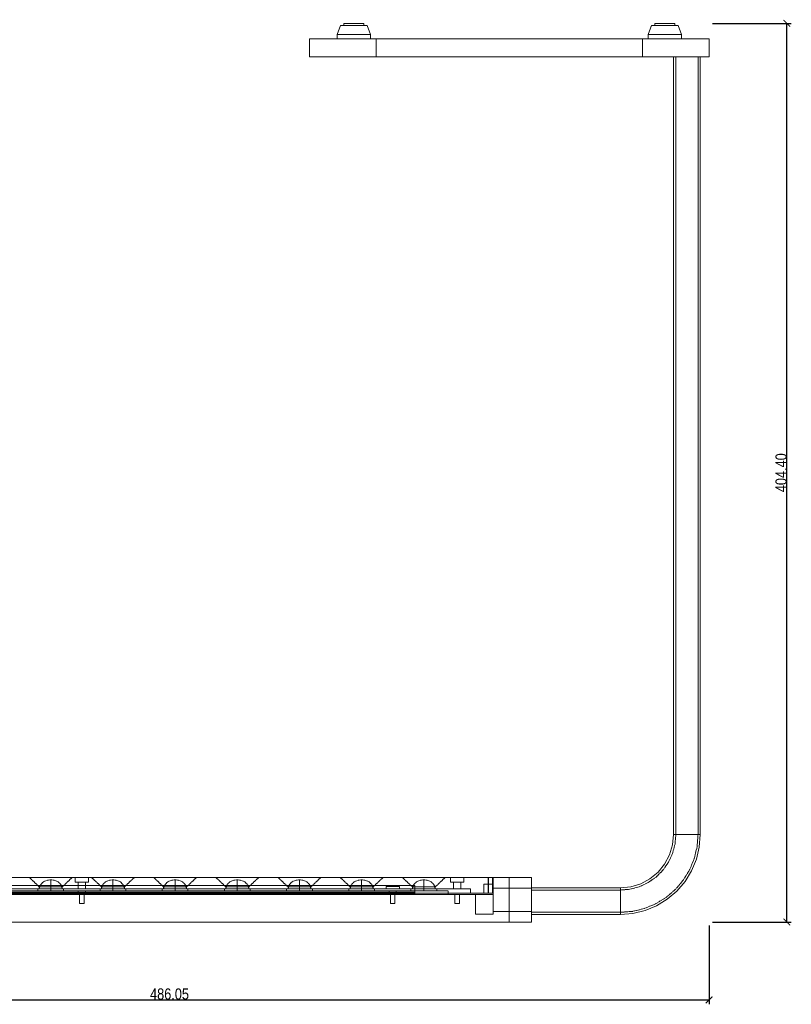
# Model space of a CAD drawing. Header units: millimetres. Extents: x -182 to 523, y -287 to 423.
# Tile 6 of 6: x 176 to 523, y -37 to 406. Entities that reach past the tile are written whole.
import ezdxf

# ---------------------------------------------------------------- set-up
doc = ezdxf.new("R2010")
doc.units = ezdxf.units.MM
doc.linetypes.add('DASHED2', pattern=[0.762, 0.635, -0.127])
for name, color, linetype, lineweight in [('DIMENSIONS', 2, 'CONTINUOUS', 13), ('HIDDEN', 8, 'DASHED2', 9), ('TANGENT', 8, 'CONTINUOUS', 13), ('VISIBLE', 7, 'CONTINUOUS', 18)]:
    doc.layers.add(name, color=color, linetype=linetype, lineweight=lineweight)
doc.styles.add('OpenSansCondensed-Light', font='OpenSansCondensed-Light.ttf')
doc.dimstyles.new('EZDXF', dxfattribs={"dimtxt": 0.25, "dimasz": 0.175, "dimexe": 0.375, "dimexo": 0.125, "dimgap": 0.1, "dimtad": 1, "dimlfac": 100, "dimzin": 12, "dimdsep": 46, "dimtxsty": 'OpenSansCondensed-Light', "dimblk": 'ARCHTICK', "dimcen": 2.5, "dimazin": 3, "dimtfac": 0.5, "dimtmove": 2, "dimatfit": 3})

# ---------------------------------------------------------------- blocks, each defined once
blk = doc.blocks.new('_ARCHTICK')
at = {"color": 0, "linetype": 'BYBLOCK', "const_width": 0.15}
blk.add_lwpolyline([(-0.5, -0.5), (0.5, 0.5)], dxfattribs=at)

msp = doc.modelspace()

# ---------------------------------------------------------------- linework, layer by layer
at = {"layer": 'HIDDEN'}
for points in [[(332.05258, 403.4), (331.90215, 403.4), (331.45839, 403.4), (330.74357, 403.4), (329.79352, 403.4), (328.65588, 403.4), (327.3877, 403.4), (326.05258, 403.4), (324.71745, 403.4), (323.44928, 403.4), (322.31164, 403.4), (321.36159, 403.4), (320.64677, 403.4), (320.20301, 403.4), (320.05258, 403.4)], [(330.55258, 404.4), (330.43975, 404.4), (330.10694, 404.4), (329.57082, 404.4), (328.85828, 404.4), (328.00506, 404.4), (327.05392, 404.4), (326.05258, 404.4), (325.05123, 404.4), (324.1001, 404.4), (323.24687, 404.4), (322.53434, 404.4), (321.99822, 404.4), (321.6654, 404.4), (321.55258, 404.4)], [(321.55258, 404.4), (321.55258, 403.4)], [(330.55258, 403.4), (330.43975, 403.4), (330.10694, 403.4), (329.57082, 403.4), (328.85828, 403.4), (328.00506, 403.4), (327.05392, 403.4), (326.05258, 403.4), (325.05123, 403.4), (324.1001, 403.4), (323.24687, 403.4), (322.53434, 403.4), (321.99822, 403.4), (321.6654, 403.4), (321.55258, 403.4)], [(330.55258, 404.4), (330.55258, 403.4)], [(460.05258, 403.4), (458.55258, 399.4)], [(472.05258, 403.4), (471.90215, 403.4), (471.45839, 403.4), (470.74357, 403.4), (469.79352, 403.4), (468.65588, 403.4), (467.3877, 403.4), (466.05258, 403.4), (464.71745, 403.4), (463.44928, 403.4), (462.31164, 403.4), (461.36159, 403.4), (460.64677, 403.4), (460.20301, 403.4), (460.05258, 403.4)], [(470.55258, 404.4), (470.43975, 404.4), (470.10694, 404.4), (469.57082, 404.4), (468.85828, 404.4), (468.00506, 404.4), (467.05392, 404.4), (466.05258, 404.4), (465.05123, 404.4), (464.1001, 404.4), (463.24687, 404.4), (462.53434, 404.4), (461.99822, 404.4), (461.6654, 404.4), (461.55258, 404.4)], [(461.55258, 404.4), (461.55258, 403.4)], [(470.55258, 403.4), (470.43975, 403.4), (470.10694, 403.4), (469.57082, 403.4), (468.85828, 403.4), (468.00506, 403.4), (467.05392, 403.4), (466.05258, 403.4), (465.05123, 403.4), (464.1001, 403.4), (463.24687, 403.4), (462.53434, 403.4), (461.99822, 403.4), (461.6654, 403.4), (461.55258, 403.4)], [(470.55258, 404.4), (470.55258, 403.4)], [(333.55258, 399.4), (333.36454, 399.4), (332.80985, 399.4), (331.91632, 399.4), (330.72875, 399.4), (329.30671, 399.4), (327.72149, 399.4), (326.05258, 399.4), (324.38367, 399.4), (322.79845, 399.4), (321.37641, 399.4), (320.18884, 399.4), (319.29531, 399.4), (318.74062, 399.4), (318.55258, 399.4)], [(318.55258, 399.4), (318.55258, 397.4)], [(333.55258, 399.4), (333.55258, 397.4)], [(473.55258, 399.4), (473.36454, 399.4), (472.80985, 399.4), (471.91632, 399.4), (470.72875, 399.4), (469.30671, 399.4), (467.72149, 399.4), (466.05258, 399.4), (464.38367, 399.4), (462.79845, 399.4), (461.37641, 399.4), (460.18884, 399.4), (459.29531, 399.4), (458.74062, 399.4), (458.55258, 399.4)], [(473.55258, 399.4), (473.55258, 397.4)], [(336.05258, 397.4), (332.69364, 397.4), (329.37695, 397.4), (326.14421, 397.4), (323.03607, 397.4), (320.09162, 397.4), (317.34788, 397.4), (314.83938, 397.4), (312.59763, 397.4), (310.65085, 397.4), (309.02351, 397.4), (307.73608, 397.4), (306.80474, 397.4), (306.24121, 397.4), (306.05258, 397.4)], [(306.05258, 389.4), (306.05258, 397.4)], [(318.55258, 397.4), (318.74062, 397.4), (319.29531, 397.4), (320.18884, 397.4), (321.37641, 397.4), (322.79845, 397.4), (324.38367, 397.4), (326.05258, 397.4), (327.72149, 397.4), (329.30671, 397.4), (330.72875, 397.4), (331.91632, 397.4), (332.80985, 397.4), (333.36454, 397.4), (333.55258, 397.4)], [(456.05258, 397.4), (336.05258, 397.4)], [(336.05258, 397.4), (336.05258, 389.4)], [(486.05258, 397.4), (485.86395, 397.4), (485.30042, 397.4), (484.36908, 397.4), (483.08164, 397.4), (481.4543, 397.4), (479.50752, 397.4), (477.26578, 397.4), (474.75727, 397.4), (472.01354, 397.4), (469.06909, 397.4), (465.96095, 397.4), (462.72821, 397.4), (459.41151, 397.4), (456.05258, 397.4)], [(456.05258, 389.4), (456.05258, 397.4)], [(458.55258, 397.4), (458.74062, 397.4), (459.29531, 397.4), (460.18884, 397.4), (461.37641, 397.4), (462.79845, 397.4), (464.38367, 397.4), (466.05258, 397.4), (467.72149, 397.4), (469.30671, 397.4), (470.72875, 397.4), (471.91632, 397.4), (472.80985, 397.4), (473.36454, 397.4), (473.55258, 397.4)], [(486.05258, 397.4), (486.05258, 389.4)], [(306.05258, 389.4), (306.24121, 389.4), (306.80474, 389.4), (307.73608, 389.4), (309.02351, 389.4), (310.65085, 389.4), (312.59763, 389.4), (314.83938, 389.4), (317.34788, 389.4), (320.09162, 389.4), (323.03607, 389.4), (326.14421, 389.4), (329.37695, 389.4), (332.69364, 389.4), (336.05258, 389.4)], [(456.05258, 389.4), (336.05258, 389.4)], [(456.05258, 389.4), (459.41151, 389.4), (462.72821, 389.4), (465.96095, 389.4), (469.06909, 389.4), (472.01354, 389.4), (474.75727, 389.4), (477.26578, 389.4), (479.50752, 389.4), (481.4543, 389.4), (483.08164, 389.4), (484.36908, 389.4), (485.30042, 389.4), (485.86395, 389.4), (486.05258, 389.4)], [(482.05258, 389.4), (481.90215, 389.4), (481.45839, 389.4), (480.74357, 389.4), (479.79352, 389.4), (478.65588, 389.4), (477.3877, 389.4), (476.05258, 389.4), (474.71745, 389.4), (473.44928, 389.4), (472.31164, 389.4), (471.36159, 389.4), (470.64677, 389.4), (470.20301, 389.4), (470.05258, 389.4)], [(481.05258, 389.4), (480.92722, 389.4), (480.55742, 389.4), (479.96174, 389.4), (479.17003, 389.4), (478.222, 389.4), (477.16518, 389.4), (476.05258, 389.4), (474.93997, 389.4), (473.88316, 389.4), (472.93513, 389.4), (472.14342, 389.4), (471.54773, 389.4), (471.17794, 389.4), (471.05258, 389.4)], [(471.05258, 389.4), (471.05258, 39.4)], [(481.05258, 389.4), (481.05258, 39.4)], [(471.05258, 39.4), (470.67277, 35.0588), (469.54489, 30.8495), (467.70321, 26.9), (465.20369, 23.33031), (462.12227, 20.24889), (458.55258, 17.74936), (454.60308, 15.90768), (450.39378, 14.77981), (446.05258, 14.4)], [(481.05258, 39.4), (480.62167, 33.92479), (479.33956, 28.58441), (477.23781, 23.51033), (474.36817, 18.82752), (470.80132, 14.65126), (466.62506, 11.08441), (461.94225, 8.21477), (456.86817, 6.11302), (451.52779, 4.83091), (446.05258, 4.4)], [(470.05258, 39.4), (470.20301, 39.4), (470.64677, 39.4), (471.36159, 39.4), (472.31164, 39.4), (473.44928, 39.4), (474.71745, 39.4), (476.05258, 39.4), (477.3877, 39.4), (478.65588, 39.4), (479.79352, 39.4), (480.74357, 39.4), (481.45839, 39.4), (481.90215, 39.4), (482.05258, 39.4)], [(471.05258, 39.4), (471.17794, 39.4), (471.54773, 39.4), (472.14342, 39.4), (472.93513, 39.4), (473.88316, 39.4), (474.93997, 39.4), (476.05258, 39.4), (477.16518, 39.4), (478.222, 39.4), (479.17003, 39.4), (479.96174, 39.4), (480.55742, 39.4), (480.92722, 39.4), (481.05258, 39.4)], [(396.05258, 20), (11.05258, 20)], [(20.35258, 20), (386.75258, 20)], [(20.55258, 20), (386.55258, 20)], [(179.98778, 20), (180.22759, 20), (180.93499, 20), (182.07452, 20), (183.58902, 20), (185.40257, 20), (187.42421, 20), (189.55258, 20), (191.68095, 20), (193.70259, 20), (195.51613, 20), (197.03064, 20), (198.17017, 20), (198.87757, 20), (199.11738, 20)], [(184.39258, 15.82), (179.98778, 20)], [(184.40258, 15), (184.6927, 16.2851), (185.17683, 17.10954), (186.2143, 18.05901), (187.31244, 18.60842), (188.50296, 18.91304), (189.55258, 19)], [(194.70258, 15), (194.41245, 16.2851), (193.92833, 17.10954), (192.89086, 18.05901), (191.79272, 18.60842), (190.6022, 18.91304), (189.55258, 19)], [(189.55258, 15), (189.55258, 16.76122), (189.55258, 18.01933), (189.55258, 18.76149), (189.55258, 19)], [(194.71258, 15.82), (199.11738, 20)], [(206.55258, 20), (206.47736, 20), (206.25549, 20), (205.89807, 20), (205.42305, 20), (204.85423, 20), (204.22014, 20), (203.55258, 20), (202.88502, 20), (202.25093, 20), (201.68211, 20), (201.20708, 20), (200.84967, 20), (200.6278, 20), (200.55258, 20)], [(200.55258, 18), (200.55258, 20)], [(200.55258, 18), (200.6278, 18), (200.84967, 18), (201.20708, 18), (201.68211, 18), (202.25093, 18), (202.88502, 18), (203.55258, 18), (204.22014, 18), (204.85423, 18), (205.42305, 18), (205.89807, 18), (206.25549, 18), (206.47736, 18), (206.55258, 18)], [(201.95258, 15), (201.95258, 18)], [(205.15258, 18), (205.11246, 18), (204.99413, 18), (204.80351, 18), (204.55016, 18), (204.24679, 18), (203.90861, 18), (203.55258, 18), (203.19655, 18), (202.85836, 18), (202.555, 18), (202.30165, 18), (202.11103, 18), (201.99269, 18), (201.95258, 18)], [(205.15258, 15), (205.15258, 18)], [(206.55258, 18), (206.55258, 20)], [(207.98778, 20), (208.22759, 20), (208.93499, 20), (210.07452, 20), (211.58902, 20), (213.40257, 20), (215.42421, 20), (217.55258, 20), (219.68095, 20), (221.70259, 20), (223.51613, 20), (225.03064, 20), (226.17017, 20), (226.87757, 20), (227.11738, 20)], [(212.39258, 15.82), (207.98778, 20)], [(212.40258, 15), (212.6927, 16.2851), (213.17683, 17.10954), (214.2143, 18.05901), (215.31244, 18.60842), (216.50296, 18.91304), (217.55258, 19)], [(222.70258, 15), (222.41245, 16.2851), (221.92833, 17.10954), (220.89086, 18.05901), (219.79272, 18.60842), (218.6022, 18.91304), (217.55258, 19)], [(217.55258, 15), (217.55258, 16.76122), (217.55258, 18.01933), (217.55258, 18.76149), (217.55258, 19)], [(222.71258, 15.82), (227.11738, 20)], [(235.98778, 20), (236.22759, 20), (236.93499, 20), (238.07452, 20), (239.58902, 20), (241.40257, 20), (243.42421, 20), (245.55258, 20), (247.68095, 20), (249.70259, 20), (251.51613, 20), (253.03064, 20), (254.17017, 20), (254.87757, 20), (255.11738, 20)], [(240.39258, 15.82), (235.98778, 20)], [(240.40258, 15), (240.6927, 16.2851), (241.17683, 17.10954), (242.2143, 18.05901), (243.31244, 18.60842), (244.50296, 18.91304), (245.55258, 19)], [(250.70258, 15), (250.41245, 16.2851), (249.92833, 17.10954), (248.89086, 18.05901), (247.79272, 18.60842), (246.6022, 18.91304), (245.55258, 19)], [(245.55258, 15), (245.55258, 16.76122), (245.55258, 18.01933), (245.55258, 18.76149), (245.55258, 19)], [(250.71258, 15.82), (255.11738, 20)], [(263.98778, 20), (264.22759, 20), (264.93499, 20), (266.07452, 20), (267.58902, 20), (269.40257, 20), (271.42421, 20), (273.55258, 20), (275.68095, 20), (277.70259, 20), (279.51613, 20), (281.03064, 20), (282.17017, 20), (282.87757, 20), (283.11738, 20)], [(268.39258, 15.82), (263.98778, 20)], [(268.40258, 15), (268.6927, 16.2851), (269.17683, 17.10954), (270.2143, 18.05901), (271.31244, 18.60842), (272.50296, 18.91304), (273.55258, 19)], [(278.70258, 15), (278.41245, 16.2851), (277.92833, 17.10954), (276.89086, 18.05901), (275.79272, 18.60842), (274.6022, 18.91304), (273.55258, 19)], [(273.55258, 15), (273.55258, 16.76122), (273.55258, 18.01933), (273.55258, 18.76149), (273.55258, 19)], [(278.71258, 15.82), (283.11738, 20)], [(291.98778, 20), (292.22759, 20), (292.93499, 20), (294.07452, 20), (295.58902, 20), (297.40257, 20), (299.42421, 20), (301.55258, 20), (303.68095, 20), (305.70259, 20), (307.51613, 20), (309.03064, 20), (310.17017, 20), (310.87757, 20), (311.11738, 20)], [(296.39258, 15.82), (291.98778, 20)], [(296.40258, 15), (296.6927, 16.2851), (297.17683, 17.10954), (298.2143, 18.05901), (299.31244, 18.60842), (300.50296, 18.91304), (301.55258, 19)], [(306.70258, 15), (306.41245, 16.2851), (305.92833, 17.10954), (304.89086, 18.05901), (303.79272, 18.60842), (302.6022, 18.91304), (301.55258, 19)], [(301.55258, 15), (301.55258, 16.76122), (301.55258, 18.01933), (301.55258, 18.76149), (301.55258, 19)], [(306.71258, 15.82), (311.11738, 20)], [(319.98778, 20), (320.22759, 20), (320.93499, 20), (322.07452, 20), (323.58902, 20), (325.40257, 20), (327.42421, 20), (329.55258, 20), (331.68095, 20), (333.70259, 20), (335.51613, 20), (337.03064, 20), (338.17017, 20), (338.87757, 20), (339.11738, 20)], [(324.39258, 15.82), (319.98778, 20)], [(324.40258, 15), (324.6927, 16.2851), (325.17683, 17.10954), (326.2143, 18.05901), (327.31244, 18.60842), (328.50296, 18.91304), (329.55258, 19)], [(334.70258, 15), (334.41245, 16.2851), (333.92833, 17.10954), (332.89086, 18.05901), (331.79272, 18.60842), (330.6022, 18.91304), (329.55258, 19)], [(329.55258, 15), (329.55258, 16.76122), (329.55258, 18.01933), (329.55258, 18.76149), (329.55258, 19)], [(334.71258, 15.82), (339.11738, 20)], [(347.98778, 20), (348.22759, 20), (348.93499, 20), (350.07452, 20), (351.58902, 20), (353.40257, 20), (355.42421, 20), (357.55258, 20), (359.68095, 20), (361.70259, 20), (363.51613, 20), (365.03064, 20), (366.17017, 20), (366.87757, 20), (367.11738, 20)], [(352.39258, 15.82), (347.98778, 20)], [(352.40258, 15), (352.6927, 16.2851), (353.17683, 17.10954), (354.2143, 18.05901), (355.31244, 18.60842), (356.50296, 18.91304), (357.55258, 19)], [(362.70258, 15), (362.41245, 16.2851), (361.92833, 17.10954), (360.89086, 18.05901), (359.79272, 18.60842), (358.6022, 18.91304), (357.55258, 19)], [(357.55258, 15), (357.55258, 16.76122), (357.55258, 18.01933), (357.55258, 18.76149), (357.55258, 19)], [(362.71258, 15.82), (367.11738, 20)], [(375.55258, 20), (375.47736, 20), (375.25549, 20), (374.89807, 20), (374.42305, 20), (373.85423, 20), (373.22014, 20), (372.55258, 20), (371.88502, 20), (371.25093, 20), (370.68211, 20), (370.20708, 20), (369.84967, 20), (369.6278, 20), (369.55258, 20)], [(369.55258, 18), (369.55258, 20)], [(369.55258, 18), (369.6278, 18), (369.84967, 18), (370.20708, 18), (370.68211, 18), (371.25093, 18), (371.88502, 18), (372.55258, 18), (373.22014, 18), (373.85423, 18), (374.42305, 18), (374.89807, 18), (375.25549, 18), (375.47736, 18), (375.55258, 18)], [(370.95258, 15), (370.95258, 18)], [(374.15258, 18), (374.11246, 18), (373.99413, 18), (373.80351, 18), (373.55016, 18), (373.24679, 18), (372.90861, 18), (372.55258, 18), (372.19655, 18), (371.85836, 18), (371.555, 18), (371.30165, 18), (371.11103, 18), (370.99269, 18), (370.95258, 18)], [(374.15258, 15), (374.15258, 18)], [(375.55258, 18), (375.55258, 20)], [(388.55258, 20), (388.54, 20), (388.50243, 20), (388.44035, 20), (388.35452, 20), (388.24603, 20), (388.11624, 20), (387.96679, 20), (387.79956, 20), (387.61664, 20), (387.42035, 20), (387.21314, 20), (386.99762, 20), (386.77651, 20), (386.55258, 20)], [(386.55258, 13), (386.55258, 20)], [(388.75258, 20), (388.74, 20), (388.70243, 20), (388.64035, 20), (388.55452, 20), (388.44603, 20), (388.31624, 20), (388.16679, 20), (387.99956, 20), (387.81664, 20), (387.62035, 20), (387.41314, 20), (387.19762, 20), (386.97651, 20), (386.75258, 20)], [(386.75258, 20), (386.75258, 13)], [(388.55258, 20), (388.55258, 13)], [(388.75258, 20), (388.75258, 13)], [(406.05258, 20), (405.9897, 20), (405.80186, 20), (405.49141, 20), (405.06227, 20), (404.51982, 20), (403.87089, 20), (403.12365, 20), (402.28748, 20), (401.3729, 20), (400.39142, 20), (399.35537, 20), (398.27779, 20), (397.17222, 20), (396.05258, 20)], [(396.05258, 0), (396.05258, 20)], [(406.05258, 20), (406.05258, 0)], [(28.55258, 15), (378.55258, 15)], [(38.55258, 14), (368.55258, 14)], [(353.55258, 16.4), (53.55258, 16.4)], [(353.55258, 13.4), (53.55258, 13.4)], [(189.55258, 15), (188.90318, 15), (188.26196, 15), (187.63696, 15), (187.03605, 15), (186.46679, 15), (185.93634, 15), (185.45136, 15), (185.01796, 15), (184.64158, 15), (184.32696, 15), (184.07806, 15), (183.898, 15), (183.78905, 15), (183.75258, 15)], [(183.75258, 15), (183.75258, 14)], [(189.55258, 14), (188.90318, 14), (188.26196, 14), (187.63696, 14), (187.03605, 14), (186.46679, 14), (185.93634, 14), (185.45136, 14), (185.01796, 14), (184.64158, 14), (184.32696, 14), (184.07806, 14), (183.898, 14), (183.78905, 14), (183.75258, 14)], [(184.39258, 15.82), (184.52195, 15.82), (184.90358, 15.82), (185.51833, 15.82), (186.33537, 15.82), (187.31374, 15.82), (188.40437, 15.82), (189.55258, 15.82), (190.70079, 15.82), (191.79142, 15.82), (192.76979, 15.82), (193.58683, 15.82), (194.20158, 15.82), (194.58321, 15.82), (194.71258, 15.82)], [(184.39258, 15), (184.39258, 15.82)], [(194.71258, 15), (194.58321, 15), (194.20158, 15), (193.58683, 15), (192.76979, 15), (191.79142, 15), (190.70079, 15), (189.55258, 15), (188.40437, 15), (187.31374, 15), (186.33537, 15), (185.51833, 15), (184.90358, 15), (184.52195, 15), (184.39258, 15)], [(189.55258, 15), (188.97596, 15), (188.4066, 15), (187.85164, 15), (187.31808, 15), (186.81261, 15), (186.34161, 15), (185.91098, 15), (185.52615, 15), (185.19195, 15), (184.91259, 15), (184.69158, 15), (184.5317, 15), (184.43496, 15), (184.40258, 15)], [(189.55258, 15), (190.20197, 15), (190.8432, 15), (191.4682, 15), (192.0691, 15), (192.63836, 15), (193.16882, 15), (193.6538, 15), (194.0872, 15), (194.46358, 15), (194.7782, 15), (195.0271, 15), (195.20716, 15), (195.31611, 15), (195.35258, 15)], [(189.55258, 15), (190.1292, 15), (190.69856, 15), (191.25352, 15), (191.78708, 15), (192.29254, 15), (192.76355, 15), (193.19418, 15), (193.57901, 15), (193.91321, 15), (194.19257, 15), (194.41358, 15), (194.57346, 15), (194.6702, 15), (194.70258, 15)], [(189.55258, 14), (189.55258, 15)], [(189.55258, 14), (190.20197, 14), (190.8432, 14), (191.4682, 14), (192.0691, 14), (192.63836, 14), (193.16882, 14), (193.6538, 14), (194.0872, 14), (194.46358, 14), (194.7782, 14), (195.0271, 14), (195.20716, 14), (195.31611, 14), (195.35258, 14)], [(194.71258, 15), (194.71258, 15.82)], [(195.35258, 15), (195.35258, 14)], [(201.95258, 15), (201.99269, 15), (202.11103, 15), (202.30165, 15), (202.555, 15), (202.85836, 15), (203.19655, 15), (203.55258, 15), (203.90861, 15), (204.24679, 15), (204.55016, 15), (204.80351, 15), (204.99413, 15), (205.11246, 15), (205.15258, 15)], [(201.95258, 14), (201.99269, 14), (202.11103, 14), (202.30165, 14), (202.555, 14), (202.85836, 14), (203.19655, 14), (203.55258, 14), (203.90861, 14), (204.24679, 14), (204.55016, 14), (204.80351, 14), (204.99413, 14), (205.11246, 14), (205.15258, 14)], [(201.95258, 12.4), (201.95258, 14)], [(205.15258, 12.4), (205.15258, 14)], [(217.55258, 15), (216.90318, 15), (216.26196, 15), (215.63696, 15), (215.03605, 15), (214.46679, 15), (213.93634, 15), (213.45136, 15), (213.01796, 15), (212.64158, 15), (212.32696, 15), (212.07806, 15), (211.898, 15), (211.78905, 15), (211.75258, 15)], [(211.75258, 15), (211.75258, 14)], [(217.55258, 14), (216.90318, 14), (216.26196, 14), (215.63696, 14), (215.03605, 14), (214.46679, 14), (213.93634, 14), (213.45136, 14), (213.01796, 14), (212.64158, 14), (212.32696, 14), (212.07806, 14), (211.898, 14), (211.78905, 14), (211.75258, 14)], [(212.39258, 15.82), (212.52195, 15.82), (212.90358, 15.82), (213.51833, 15.82), (214.33537, 15.82), (215.31374, 15.82), (216.40437, 15.82), (217.55258, 15.82), (218.70079, 15.82), (219.79142, 15.82), (220.76979, 15.82), (221.58683, 15.82), (222.20158, 15.82), (222.58321, 15.82), (222.71258, 15.82)], [(212.39258, 15), (212.39258, 15.82)], [(222.71258, 15), (222.58321, 15), (222.20158, 15), (221.58683, 15), (220.76979, 15), (219.79142, 15), (218.70079, 15), (217.55258, 15), (216.40437, 15), (215.31374, 15), (214.33537, 15), (213.51833, 15), (212.90358, 15), (212.52195, 15), (212.39258, 15)], [(217.55258, 15), (216.97596, 15), (216.4066, 15), (215.85164, 15), (215.31808, 15), (214.81261, 15), (214.34161, 15), (213.91098, 15), (213.52615, 15), (213.19195, 15), (212.91259, 15), (212.69158, 15), (212.5317, 15), (212.43496, 15), (212.40258, 15)], [(217.55258, 15), (218.20197, 15), (218.8432, 15), (219.4682, 15), (220.0691, 15), (220.63836, 15), (221.16882, 15), (221.6538, 15), (222.0872, 15), (222.46358, 15), (222.7782, 15), (223.0271, 15), (223.20716, 15), (223.31611, 15), (223.35258, 15)], [(217.55258, 15), (218.1292, 15), (218.69856, 15), (219.25352, 15), (219.78708, 15), (220.29254, 15), (220.76355, 15), (221.19418, 15), (221.57901, 15), (221.91321, 15), (222.19257, 15), (222.41358, 15), (222.57346, 15), (222.6702, 15), (222.70258, 15)], [(217.55258, 14), (217.55258, 15)], [(217.55258, 14), (218.20197, 14), (218.8432, 14), (219.4682, 14), (220.0691, 14), (220.63836, 14), (221.16882, 14), (221.6538, 14), (222.0872, 14), (222.46358, 14), (222.7782, 14), (223.0271, 14), (223.20716, 14), (223.31611, 14), (223.35258, 14)], [(222.71258, 15), (222.71258, 15.82)], [(223.35258, 15), (223.35258, 14)], [(245.55258, 15), (244.90318, 15), (244.26196, 15), (243.63696, 15), (243.03605, 15), (242.46679, 15), (241.93634, 15), (241.45136, 15), (241.01796, 15), (240.64158, 15), (240.32696, 15), (240.07806, 15), (239.898, 15), (239.78905, 15), (239.75258, 15)], [(239.75258, 15), (239.75258, 14)], [(245.55258, 14), (244.90318, 14), (244.26196, 14), (243.63696, 14), (243.03605, 14), (242.46679, 14), (241.93634, 14), (241.45136, 14), (241.01796, 14), (240.64158, 14), (240.32696, 14), (240.07806, 14), (239.898, 14), (239.78905, 14), (239.75258, 14)], [(240.39258, 15.82), (240.52195, 15.82), (240.90358, 15.82), (241.51833, 15.82), (242.33537, 15.82), (243.31374, 15.82), (244.40437, 15.82), (245.55258, 15.82), (246.70079, 15.82), (247.79142, 15.82), (248.76979, 15.82), (249.58683, 15.82), (250.20158, 15.82), (250.58321, 15.82), (250.71258, 15.82)], [(240.39258, 15), (240.39258, 15.82)], [(250.71258, 15), (250.58321, 15), (250.20158, 15), (249.58683, 15), (248.76979, 15), (247.79142, 15), (246.70079, 15), (245.55258, 15), (244.40437, 15), (243.31374, 15), (242.33537, 15), (241.51833, 15), (240.90358, 15), (240.52195, 15), (240.39258, 15)], [(245.55258, 15), (244.97596, 15), (244.4066, 15), (243.85164, 15), (243.31808, 15), (242.81261, 15), (242.34161, 15), (241.91098, 15), (241.52615, 15), (241.19195, 15), (240.91259, 15), (240.69158, 15), (240.5317, 15), (240.43496, 15), (240.40258, 15)], [(245.55258, 15), (246.20197, 15), (246.8432, 15), (247.4682, 15), (248.0691, 15), (248.63836, 15), (249.16882, 15), (249.6538, 15), (250.0872, 15), (250.46358, 15), (250.7782, 15), (251.0271, 15), (251.20716, 15), (251.31611, 15), (251.35258, 15)], [(245.55258, 15), (246.1292, 15), (246.69856, 15), (247.25352, 15), (247.78708, 15), (248.29254, 15), (248.76355, 15), (249.19418, 15), (249.57901, 15), (249.91321, 15), (250.19257, 15), (250.41358, 15), (250.57346, 15), (250.6702, 15), (250.70258, 15)], [(245.55258, 14), (245.55258, 15)], [(245.55258, 14), (246.20197, 14), (246.8432, 14), (247.4682, 14), (248.0691, 14), (248.63836, 14), (249.16882, 14), (249.6538, 14), (250.0872, 14), (250.46358, 14), (250.7782, 14), (251.0271, 14), (251.20716, 14), (251.31611, 14), (251.35258, 14)], [(250.71258, 15), (250.71258, 15.82)], [(251.35258, 15), (251.35258, 14)], [(273.55258, 15), (272.90318, 15), (272.26196, 15), (271.63696, 15), (271.03605, 15), (270.46679, 15), (269.93634, 15), (269.45136, 15), (269.01796, 15), (268.64158, 15), (268.32696, 15), (268.07806, 15), (267.898, 15), (267.78905, 15), (267.75258, 15)], [(267.75258, 15), (267.75258, 14)], [(273.55258, 14), (272.90318, 14), (272.26196, 14), (271.63696, 14), (271.03605, 14), (270.46679, 14), (269.93634, 14), (269.45136, 14), (269.01796, 14), (268.64158, 14), (268.32696, 14), (268.07806, 14), (267.898, 14), (267.78905, 14), (267.75258, 14)], [(268.39258, 15.82), (268.52195, 15.82), (268.90358, 15.82), (269.51833, 15.82), (270.33537, 15.82), (271.31374, 15.82), (272.40437, 15.82), (273.55258, 15.82), (274.70079, 15.82), (275.79142, 15.82), (276.76979, 15.82), (277.58683, 15.82), (278.20158, 15.82), (278.58321, 15.82), (278.71258, 15.82)], [(268.39258, 15), (268.39258, 15.82)], [(278.71258, 15), (278.58321, 15), (278.20158, 15), (277.58683, 15), (276.76979, 15), (275.79142, 15), (274.70079, 15), (273.55258, 15), (272.40437, 15), (271.31374, 15), (270.33537, 15), (269.51833, 15), (268.90358, 15), (268.52195, 15), (268.39258, 15)], [(273.55258, 15), (272.97596, 15), (272.4066, 15), (271.85164, 15), (271.31808, 15), (270.81261, 15), (270.34161, 15), (269.91098, 15), (269.52615, 15), (269.19195, 15), (268.91259, 15), (268.69158, 15), (268.5317, 15), (268.43496, 15), (268.40258, 15)], [(273.55258, 15), (274.20197, 15), (274.8432, 15), (275.4682, 15), (276.0691, 15), (276.63836, 15), (277.16882, 15), (277.6538, 15), (278.0872, 15), (278.46358, 15), (278.7782, 15), (279.0271, 15), (279.20716, 15), (279.31611, 15), (279.35258, 15)], [(273.55258, 15), (274.1292, 15), (274.69856, 15), (275.25352, 15), (275.78708, 15), (276.29254, 15), (276.76355, 15), (277.19418, 15), (277.57901, 15), (277.91321, 15), (278.19257, 15), (278.41358, 15), (278.57346, 15), (278.6702, 15), (278.70258, 15)], [(273.55258, 14), (273.55258, 15)], [(273.55258, 14), (274.20197, 14), (274.8432, 14), (275.4682, 14), (276.0691, 14), (276.63836, 14), (277.16882, 14), (277.6538, 14), (278.0872, 14), (278.46358, 14), (278.7782, 14), (279.0271, 14), (279.20716, 14), (279.31611, 14), (279.35258, 14)], [(278.71258, 15), (278.71258, 15.82)], [(279.35258, 15), (279.35258, 14)], [(301.55258, 15), (300.90318, 15), (300.26196, 15), (299.63696, 15), (299.03605, 15), (298.46679, 15), (297.93634, 15), (297.45136, 15), (297.01796, 15), (296.64158, 15), (296.32696, 15), (296.07806, 15), (295.898, 15), (295.78905, 15), (295.75258, 15)], [(295.75258, 15), (295.75258, 14)], [(301.55258, 14), (300.90318, 14), (300.26196, 14), (299.63696, 14), (299.03605, 14), (298.46679, 14), (297.93634, 14), (297.45136, 14), (297.01796, 14), (296.64158, 14), (296.32696, 14), (296.07806, 14), (295.898, 14), (295.78905, 14), (295.75258, 14)], [(296.39258, 15.82), (296.52195, 15.82), (296.90358, 15.82), (297.51833, 15.82), (298.33537, 15.82), (299.31374, 15.82), (300.40437, 15.82), (301.55258, 15.82), (302.70079, 15.82), (303.79142, 15.82), (304.76979, 15.82), (305.58683, 15.82), (306.20158, 15.82), (306.58321, 15.82), (306.71258, 15.82)], [(296.39258, 15), (296.39258, 15.82)], [(306.71258, 15), (306.58321, 15), (306.20158, 15), (305.58683, 15), (304.76979, 15), (303.79142, 15), (302.70079, 15), (301.55258, 15), (300.40437, 15), (299.31374, 15), (298.33537, 15), (297.51833, 15), (296.90358, 15), (296.52195, 15), (296.39258, 15)], [(301.55258, 15), (300.97596, 15), (300.4066, 15), (299.85164, 15), (299.31808, 15), (298.81261, 15), (298.34161, 15), (297.91098, 15), (297.52615, 15), (297.19195, 15), (296.91259, 15), (296.69158, 15), (296.5317, 15), (296.43496, 15), (296.40258, 15)], [(301.55258, 15), (302.20197, 15), (302.8432, 15), (303.4682, 15), (304.0691, 15), (304.63836, 15), (305.16882, 15), (305.6538, 15), (306.0872, 15), (306.46358, 15), (306.7782, 15), (307.0271, 15), (307.20716, 15), (307.31611, 15), (307.35258, 15)], [(301.55258, 15), (302.1292, 15), (302.69856, 15), (303.25352, 15), (303.78708, 15), (304.29254, 15), (304.76355, 15), (305.19418, 15), (305.57901, 15), (305.91321, 15), (306.19257, 15), (306.41358, 15), (306.57346, 15), (306.6702, 15), (306.70258, 15)], [(301.55258, 14), (301.55258, 15)], [(301.55258, 14), (302.20197, 14), (302.8432, 14), (303.4682, 14), (304.0691, 14), (304.63836, 14), (305.16882, 14), (305.6538, 14), (306.0872, 14), (306.46358, 14), (306.7782, 14), (307.0271, 14), (307.20716, 14), (307.31611, 14), (307.35258, 14)], [(306.71258, 15), (306.71258, 15.82)], [(307.35258, 15), (307.35258, 14)], [(329.55258, 15), (328.90318, 15), (328.26196, 15), (327.63696, 15), (327.03605, 15), (326.46679, 15), (325.93634, 15), (325.45136, 15), (325.01796, 15), (324.64158, 15), (324.32696, 15), (324.07806, 15), (323.898, 15), (323.78905, 15), (323.75258, 15)], [(323.75258, 15), (323.75258, 14)], [(329.55258, 14), (328.90318, 14), (328.26196, 14), (327.63696, 14), (327.03605, 14), (326.46679, 14), (325.93634, 14), (325.45136, 14), (325.01796, 14), (324.64158, 14), (324.32696, 14), (324.07806, 14), (323.898, 14), (323.78905, 14), (323.75258, 14)], [(324.39258, 15.82), (324.52195, 15.82), (324.90358, 15.82), (325.51833, 15.82), (326.33537, 15.82), (327.31374, 15.82), (328.40437, 15.82), (329.55258, 15.82), (330.70079, 15.82), (331.79142, 15.82), (332.76979, 15.82), (333.58683, 15.82), (334.20158, 15.82), (334.58321, 15.82), (334.71258, 15.82)], [(324.39258, 15), (324.39258, 15.82)], [(334.71258, 15), (334.58321, 15), (334.20158, 15), (333.58683, 15), (332.76979, 15), (331.79142, 15), (330.70079, 15), (329.55258, 15), (328.40437, 15), (327.31374, 15), (326.33537, 15), (325.51833, 15), (324.90358, 15), (324.52195, 15), (324.39258, 15)], [(329.55258, 15), (328.97596, 15), (328.4066, 15), (327.85164, 15), (327.31808, 15), (326.81261, 15), (326.34161, 15), (325.91098, 15), (325.52615, 15), (325.19195, 15), (324.91259, 15), (324.69158, 15), (324.5317, 15), (324.43496, 15), (324.40258, 15)], [(329.55258, 15), (330.20197, 15), (330.8432, 15), (331.4682, 15), (332.0691, 15), (332.63836, 15), (333.16882, 15), (333.6538, 15), (334.0872, 15), (334.46358, 15), (334.7782, 15), (335.0271, 15), (335.20716, 15), (335.31611, 15), (335.35258, 15)], [(329.55258, 15), (330.1292, 15), (330.69856, 15), (331.25352, 15), (331.78708, 15), (332.29254, 15), (332.76355, 15), (333.19418, 15), (333.57901, 15), (333.91321, 15), (334.19257, 15), (334.41358, 15), (334.57346, 15), (334.6702, 15), (334.70258, 15)], [(329.55258, 14), (329.55258, 15)], [(329.55258, 14), (330.20197, 14), (330.8432, 14), (331.4682, 14), (332.0691, 14), (332.63836, 14), (333.16882, 14), (333.6538, 14), (334.0872, 14), (334.46358, 14), (334.7782, 14), (335.0271, 14), (335.20716, 14), (335.31611, 14), (335.35258, 14)], [(334.71258, 15), (334.71258, 15.82)], [(335.35258, 15), (335.35258, 14)], [(340.55258, 16), (340.6278, 16), (340.84967, 16), (341.20708, 16), (341.68211, 16), (342.25093, 16), (342.88502, 16), (343.55258, 16), (344.22014, 16), (344.85423, 16), (345.42305, 16), (345.89807, 16), (346.25549, 16), (346.47736, 16), (346.55258, 16)], [(340.55258, 16), (340.55258, 15)], [(346.55258, 15), (346.47736, 15), (346.25549, 15), (345.89807, 15), (345.42305, 15), (344.85423, 15), (344.22014, 15), (343.55258, 15), (342.88502, 15), (342.25093, 15), (341.68211, 15), (341.20708, 15), (340.84967, 15), (340.6278, 15), (340.55258, 15)], [(341.95258, 14), (341.99269, 14), (342.11103, 14), (342.30165, 14), (342.555, 14), (342.85836, 14), (343.19655, 14), (343.55258, 14), (343.90861, 14), (344.24679, 14), (344.55016, 14), (344.80351, 14), (344.99413, 14), (345.11246, 14), (345.15258, 14)], [(341.95258, 12.4), (341.95258, 14)], [(345.15258, 12.4), (345.15258, 14)], [(346.55258, 16), (346.55258, 15)], [(347.95258, 13.4), (347.99269, 13.4), (348.11103, 13.4), (348.30165, 13.4), (348.555, 13.4), (348.85836, 13.4), (349.19655, 13.4), (349.55258, 13.4), (349.90861, 13.4), (350.24679, 13.4), (350.55016, 13.4), (350.80351, 13.4), (350.99413, 13.4), (351.11246, 13.4), (351.15258, 13.4)], [(347.95258, 12.4), (347.95258, 13.4)], [(351.15258, 12.4), (351.15258, 13.4)], [(357.55258, 15), (356.90318, 15), (356.26196, 15), (355.63696, 15), (355.03605, 15), (354.46679, 15), (353.93634, 15), (353.45136, 15), (353.01796, 15), (352.64158, 15), (352.32696, 15), (352.07806, 15), (351.898, 15), (351.78905, 15), (351.75258, 15)], [(351.75258, 15), (351.75258, 14)], [(357.55258, 14), (356.90318, 14), (356.26196, 14), (355.63696, 14), (355.03605, 14), (354.46679, 14), (353.93634, 14), (353.45136, 14), (353.01796, 14), (352.64158, 14), (352.32696, 14), (352.07806, 14), (351.898, 14), (351.78905, 14), (351.75258, 14)], [(352.39258, 15.82), (352.52195, 15.82), (352.90358, 15.82), (353.51833, 15.82), (354.33537, 15.82), (355.31374, 15.82), (356.40437, 15.82), (357.55258, 15.82), (358.70079, 15.82), (359.79142, 15.82), (360.76979, 15.82), (361.58683, 15.82), (362.20158, 15.82), (362.58321, 15.82), (362.71258, 15.82)], [(352.39258, 15), (352.39258, 15.82)], [(362.71258, 15), (362.58321, 15), (362.20158, 15), (361.58683, 15), (360.76979, 15), (359.79142, 15), (358.70079, 15), (357.55258, 15), (356.40437, 15), (355.31374, 15), (354.33537, 15), (353.51833, 15), (352.90358, 15), (352.52195, 15), (352.39258, 15)], [(357.55258, 15), (356.97596, 15), (356.4066, 15), (355.85164, 15), (355.31808, 15), (354.81261, 15), (354.34161, 15), (353.91098, 15), (353.52615, 15), (353.19195, 15), (352.91259, 15), (352.69158, 15), (352.5317, 15), (352.43496, 15), (352.40258, 15)], [(353.55258, 12.9), (353.55258, 16.4)], [(353.55258, 16.4), (353.55258, 13.4)], [(357.55258, 15), (358.20197, 15), (358.8432, 15), (359.4682, 15), (360.0691, 15), (360.63836, 15), (361.16882, 15), (361.6538, 15), (362.0872, 15), (362.46358, 15), (362.7782, 15), (363.0271, 15), (363.20716, 15), (363.31611, 15), (363.35258, 15)], [(357.55258, 15), (358.1292, 15), (358.69856, 15), (359.25352, 15), (359.78708, 15), (360.29254, 15), (360.76355, 15), (361.19418, 15), (361.57901, 15), (361.91321, 15), (362.19257, 15), (362.41358, 15), (362.57346, 15), (362.6702, 15), (362.70258, 15)], [(357.55258, 14), (357.55258, 15)], [(357.55258, 14), (358.20197, 14), (358.8432, 14), (359.4682, 14), (360.0691, 14), (360.63836, 14), (361.16882, 14), (361.6538, 14), (362.0872, 14), (362.46358, 14), (362.7782, 14), (363.0271, 14), (363.20716, 14), (363.31611, 14), (363.35258, 14)], [(362.71258, 15), (362.71258, 15.82)], [(363.35258, 15), (363.35258, 14)], [(368.55258, 12.4), (368.55258, 14)], [(370.95258, 15), (370.99269, 15), (371.11103, 15), (371.30165, 15), (371.555, 15), (371.85836, 15), (372.19655, 15), (372.55258, 15), (372.90861, 15), (373.24679, 15), (373.55016, 15), (373.80351, 15), (373.99413, 15), (374.11246, 15), (374.15258, 15)], [(378.55258, 15), (378.55258, 13)], [(388.55258, 17), (384.55258, 17)], [(384.55258, 17), (384.55258, 13)], [(388.55258, 17), (388.55258, 13)], [(388.75258, 15.25), (388.75258, 15.11837), (388.75258, 14.73009), (388.75258, 14.10462), (388.75258, 13.27332), (388.75258, 12.27789), (388.75258, 11.16823), (388.75258, 10), (388.75258, 8.83177), (388.75258, 7.72211), (388.75258, 6.72668), (388.75258, 5.89538), (388.75258, 5.26991), (388.75258, 4.88163), (388.75258, 4.75)], [(388.75258, 15.25), (406.05258, 15.25)], [(406.05258, 15.4), (406.05258, 15.24957), (406.05258, 14.80581), (406.05258, 14.09099), (406.05258, 13.14094), (406.05258, 12.0033), (406.05258, 10.73513), (406.05258, 9.4), (406.05258, 8.06487), (406.05258, 6.7967), (406.05258, 5.65906), (406.05258, 4.70901), (406.05258, 3.99419), (406.05258, 3.55043), (406.05258, 3.4)], [(406.05258, 4.75), (406.05258, 4.88163), (406.05258, 5.26991), (406.05258, 5.89538), (406.05258, 6.72668), (406.05258, 7.72211), (406.05258, 8.83177), (406.05258, 10), (406.05258, 11.16823), (406.05258, 12.27789), (406.05258, 13.27332), (406.05258, 14.10462), (406.05258, 14.73009), (406.05258, 15.11837), (406.05258, 15.25)], [(406.05258, 14.4), (406.05258, 14.27464), (406.05258, 13.90484), (406.05258, 13.30916), (406.05258, 12.51745), (406.05258, 11.56942), (406.05258, 10.5126), (406.05258, 9.4), (406.05258, 8.2874), (406.05258, 7.23058), (406.05258, 6.28255), (406.05258, 5.49084), (406.05258, 4.89516), (406.05258, 4.52536), (406.05258, 4.4)], [(446.05258, 14.4), (406.05258, 14.4)], [(446.05258, 3.4), (446.05258, 3.55043), (446.05258, 3.99419), (446.05258, 4.70901), (446.05258, 5.65906), (446.05258, 6.7967), (446.05258, 8.06487), (446.05258, 9.4), (446.05258, 10.73513), (446.05258, 12.0033), (446.05258, 13.14094), (446.05258, 14.09099), (446.05258, 14.80581), (446.05258, 15.24957), (446.05258, 15.4)], [(446.05258, 4.4), (446.05258, 4.52536), (446.05258, 4.89516), (446.05258, 5.49084), (446.05258, 6.28255), (446.05258, 7.23058), (446.05258, 8.2874), (446.05258, 9.4), (446.05258, 10.5126), (446.05258, 11.56942), (446.05258, 12.51745), (446.05258, 13.30916), (446.05258, 13.90484), (446.05258, 14.27464), (446.05258, 14.4)], [(388.75258, 13), (18.35258, 13)], [(388.75258, 12.4), (18.35258, 12.4)], [(386.75258, 13), (20.35258, 13)], [(386.55258, 13), (20.55258, 13)], [(378.55258, 13), (28.55258, 13)], [(368.55258, 12.4), (38.55258, 12.4)], [(353.55258, 12.9), (53.55258, 12.9)], [(53.55258, 12.4), (353.55258, 12.4)], [(205.15258, 12.4), (205.11246, 12.4), (204.99413, 12.4), (204.80351, 12.4), (204.55016, 12.4), (204.24679, 12.4), (203.90861, 12.4), (203.55258, 12.4), (203.19655, 12.4), (202.85836, 12.4), (202.555, 12.4), (202.30165, 12.4), (202.11103, 12.4), (201.99269, 12.4), (201.95258, 12.4)], [(204.55258, 12.4), (204.52751, 12.4), (204.45355, 12.4), (204.33441, 12.4), (204.17607, 12.4), (203.98646, 12.4), (203.7751, 12.4), (203.55258, 12.4), (203.33006, 12.4), (203.1187, 12.4), (202.92909, 12.4), (202.77075, 12.4), (202.65161, 12.4), (202.57765, 12.4), (202.55258, 12.4)], [(202.55258, 8.4), (202.55258, 12.4)], [(204.55258, 8.4), (204.55258, 12.4)], [(345.15258, 12.4), (345.11246, 12.4), (344.99413, 12.4), (344.80351, 12.4), (344.55016, 12.4), (344.24679, 12.4), (343.90861, 12.4), (343.55258, 12.4), (343.19655, 12.4), (342.85836, 12.4), (342.555, 12.4), (342.30165, 12.4), (342.11103, 12.4), (341.99269, 12.4), (341.95258, 12.4)], [(344.55258, 12.4), (344.52751, 12.4), (344.45355, 12.4), (344.33441, 12.4), (344.17607, 12.4), (343.98646, 12.4), (343.7751, 12.4), (343.55258, 12.4), (343.33006, 12.4), (343.1187, 12.4), (342.92909, 12.4), (342.77075, 12.4), (342.65161, 12.4), (342.57765, 12.4), (342.55258, 12.4)], [(342.55258, 8.4), (342.55258, 12.4)], [(344.55258, 8.4), (344.55258, 12.4)], [(351.15258, 12.4), (351.11246, 12.4), (350.99413, 12.4), (350.80351, 12.4), (350.55016, 12.4), (350.24679, 12.4), (349.90861, 12.4), (349.55258, 12.4), (349.19655, 12.4), (348.85836, 12.4), (348.555, 12.4), (348.30165, 12.4), (348.11103, 12.4), (347.99269, 12.4), (347.95258, 12.4)], [(353.55258, 12.9), (353.55258, 12.84402), (353.55258, 12.78874), (353.55258, 12.73486), (353.55258, 12.68306), (353.55258, 12.63398), (353.55258, 12.58826), (353.55258, 12.54645), (353.55258, 12.50908), (353.55258, 12.47664), (353.55258, 12.44952), (353.55258, 12.42806), (353.55258, 12.41254), (353.55258, 12.40314), (353.55258, 12.4)], [(373.55258, 12.4), (373.52751, 12.4), (373.45355, 12.4), (373.33441, 12.4), (373.17607, 12.4), (372.98646, 12.4), (372.7751, 12.4), (372.55258, 12.4), (372.33006, 12.4), (372.1187, 12.4), (371.92909, 12.4), (371.77075, 12.4), (371.65161, 12.4), (371.57765, 12.4), (371.55258, 12.4)], [(371.55258, 8.4), (371.55258, 12.4)], [(373.55258, 8.4), (373.55258, 12.4)], [(380.75258, 12.4), (388.75258, 12.4)], [(380.75258, 3.5), (380.75258, 12.4)], [(384.55258, 13), (388.55258, 13)], [(386.55258, 13), (386.77651, 13), (386.99762, 13), (387.21314, 13), (387.42035, 13), (387.61664, 13), (387.79956, 13), (387.96679, 13), (388.11624, 13), (388.24603, 13), (388.35452, 13), (388.44035, 13), (388.50243, 13), (388.54, 13), (388.55258, 13)], [(388.75258, 13), (388.74, 13), (388.70243, 13), (388.64035, 13), (388.55452, 13), (388.44603, 13), (388.31624, 13), (388.16679, 13), (387.99956, 13), (387.81664, 13), (387.62035, 13), (387.41314, 13), (387.19762, 13), (386.97651, 13), (386.75258, 13)], [(388.75258, 12.4), (388.75258, 13)], [(388.75258, 3.5), (388.75258, 12.4)], [(202.55258, 8.4), (202.57765, 8.4), (202.65161, 8.4), (202.77075, 8.4), (202.92909, 8.4), (203.1187, 8.4), (203.33006, 8.4), (203.55258, 8.4), (203.7751, 8.4), (203.98646, 8.4), (204.17607, 8.4), (204.33441, 8.4), (204.45355, 8.4), (204.52751, 8.4), (204.55258, 8.4)], [(342.55258, 8.4), (342.57765, 8.4), (342.65161, 8.4), (342.77075, 8.4), (342.92909, 8.4), (343.1187, 8.4), (343.33006, 8.4), (343.55258, 8.4), (343.7751, 8.4), (343.98646, 8.4), (344.17607, 8.4), (344.33441, 8.4), (344.45355, 8.4), (344.52751, 8.4), (344.55258, 8.4)], [(371.55258, 8.4), (371.57765, 8.4), (371.65161, 8.4), (371.77075, 8.4), (371.92909, 8.4), (372.1187, 8.4), (372.33006, 8.4), (372.55258, 8.4), (372.7751, 8.4), (372.98646, 8.4), (373.17607, 8.4), (373.33441, 8.4), (373.45355, 8.4), (373.52751, 8.4), (373.55258, 8.4)], [(388.75258, 4.75), (406.05258, 4.75)], [(396.05258, 0), (11.05258, 0)], [(380.75258, 3.5), (388.75258, 3.5)], [(396.05258, 0), (397.17222, 0), (398.27779, 0), (399.35537, 0), (400.39142, 0), (401.3729, 0), (402.28748, 0), (403.12365, 0), (403.87089, 0), (404.51982, 0), (405.06227, 0), (405.49141, 0), (405.80186, 0), (405.9897, 0), (406.05258, 0)], [(446.05258, 4.4), (406.05258, 4.4)]]:
    msp.add_lwpolyline(points, dxfattribs=at)
at = {"layer": 'TANGENT'}
for points in [[(336.05258, 389.4), (336.05258, 397.4)], [(456.05258, 397.4), (456.05258, 389.4)], [(482.05258, 39.4), (481.90215, 39.4), (481.45839, 39.4), (480.74357, 39.4), (479.79352, 39.4), (478.65588, 39.4), (477.3877, 39.4), (476.05258, 39.4), (474.71745, 39.4), (473.44928, 39.4), (472.31164, 39.4), (471.36159, 39.4), (470.64677, 39.4), (470.20301, 39.4), (470.05258, 39.4)], [(396.05258, 20), (396.05258, 0)], [(446.05258, 15.4), (446.05258, 15.24957), (446.05258, 14.80581), (446.05258, 14.09099), (446.05258, 13.14094), (446.05258, 12.0033), (446.05258, 10.73513), (446.05258, 9.4), (446.05258, 8.06487), (446.05258, 6.7967), (446.05258, 5.65906), (446.05258, 4.70901), (446.05258, 3.99419), (446.05258, 3.55043), (446.05258, 3.4)]]:
    msp.add_lwpolyline(points, dxfattribs=at)
at = {"layer": 'VISIBLE'}
for points in [[(320.05258, 403.4), (318.55258, 399.4)], [(320.05258, 403.4), (320.20301, 403.4), (320.64677, 403.4), (321.36159, 403.4), (322.31164, 403.4), (323.44928, 403.4), (324.71745, 403.4), (326.05258, 403.4), (327.3877, 403.4), (328.65588, 403.4), (329.79352, 403.4), (330.74357, 403.4), (331.45839, 403.4), (331.90215, 403.4), (332.05258, 403.4)], [(321.55258, 404.4), (321.55258, 403.4)], [(321.55258, 404.4), (321.6654, 404.4), (321.99822, 404.4), (322.53434, 404.4), (323.24687, 404.4), (324.1001, 404.4), (325.05123, 404.4), (326.05258, 404.4), (327.05392, 404.4), (328.00506, 404.4), (328.85828, 404.4), (329.57082, 404.4), (330.10694, 404.4), (330.43975, 404.4), (330.55258, 404.4)], [(330.55258, 404.4), (330.55258, 403.4)], [(332.05258, 403.4), (333.55258, 399.4)], [(460.05258, 403.4), (458.55258, 399.4)], [(460.05258, 403.4), (460.20301, 403.4), (460.64677, 403.4), (461.36159, 403.4), (462.31164, 403.4), (463.44928, 403.4), (464.71745, 403.4), (466.05258, 403.4), (467.3877, 403.4), (468.65588, 403.4), (469.79352, 403.4), (470.74357, 403.4), (471.45839, 403.4), (471.90215, 403.4), (472.05258, 403.4)], [(461.55258, 404.4), (461.55258, 403.4)], [(461.55258, 404.4), (461.6654, 404.4), (461.99822, 404.4), (462.53434, 404.4), (463.24687, 404.4), (464.1001, 404.4), (465.05123, 404.4), (466.05258, 404.4), (467.05392, 404.4), (468.00506, 404.4), (468.85828, 404.4), (469.57082, 404.4), (470.10694, 404.4), (470.43975, 404.4), (470.55258, 404.4)], [(470.55258, 404.4), (470.55258, 403.4)], [(472.05258, 403.4), (473.55258, 399.4)], [(318.55258, 399.4), (318.55258, 397.4)], [(318.55258, 399.4), (318.74062, 399.4), (319.29531, 399.4), (320.18884, 399.4), (321.37641, 399.4), (322.79845, 399.4), (324.38367, 399.4), (326.05258, 399.4), (327.72149, 399.4), (329.30671, 399.4), (330.72875, 399.4), (331.91632, 399.4), (332.80985, 399.4), (333.36454, 399.4), (333.55258, 399.4)], [(333.55258, 399.4), (333.55258, 397.4)], [(458.55258, 399.4), (458.55258, 397.4)], [(458.55258, 399.4), (458.74062, 399.4), (459.29531, 399.4), (460.18884, 399.4), (461.37641, 399.4), (462.79845, 399.4), (464.38367, 399.4), (466.05258, 399.4), (467.72149, 399.4), (469.30671, 399.4), (470.72875, 399.4), (471.91632, 399.4), (472.80985, 399.4), (473.36454, 399.4), (473.55258, 399.4)], [(473.55258, 399.4), (473.55258, 397.4)], [(306.05258, 397.4), (306.05258, 389.4)], [(306.05258, 397.4), (306.24121, 397.4), (306.80474, 397.4), (307.73608, 397.4), (309.02351, 397.4), (310.65085, 397.4), (312.59763, 397.4), (314.83938, 397.4), (317.34788, 397.4), (320.09162, 397.4), (323.03607, 397.4), (326.14421, 397.4), (329.37695, 397.4), (332.69364, 397.4), (336.05258, 397.4)], [(336.05258, 397.4), (456.05258, 397.4)], [(456.05258, 397.4), (459.41151, 397.4), (462.72821, 397.4), (465.96095, 397.4), (469.06909, 397.4), (472.01354, 397.4), (474.75727, 397.4), (477.26578, 397.4), (479.50752, 397.4), (481.4543, 397.4), (483.08164, 397.4), (484.36908, 397.4), (485.30042, 397.4), (485.86395, 397.4), (486.05258, 397.4)], [(486.05258, 389.4), (486.05258, 397.4)], [(336.05258, 389.4), (332.69364, 389.4), (329.37695, 389.4), (326.14421, 389.4), (323.03607, 389.4), (320.09162, 389.4), (317.34788, 389.4), (314.83938, 389.4), (312.59763, 389.4), (310.65085, 389.4), (309.02351, 389.4), (307.73608, 389.4), (306.80474, 389.4), (306.24121, 389.4), (306.05258, 389.4)], [(336.05258, 389.4), (456.05258, 389.4)], [(486.05258, 389.4), (485.86395, 389.4), (485.30042, 389.4), (484.36908, 389.4), (483.08164, 389.4), (481.4543, 389.4), (479.50752, 389.4), (477.26578, 389.4), (474.75727, 389.4), (472.01354, 389.4), (469.06909, 389.4), (465.96095, 389.4), (462.72821, 389.4), (459.41151, 389.4), (456.05258, 389.4)], [(470.05258, 389.4), (470.05258, 39.4)], [(482.05258, 389.4), (482.05258, 39.4)], [(470.05258, 39.4), (469.59143, 34.71783), (468.22569, 30.2156), (466.00785, 26.06631), (463.02314, 22.42944), (459.38626, 19.44473), (455.23698, 17.22689), (450.73475, 15.86115), (446.05258, 15.4)], [(482.05258, 39.4), (481.60936, 33.76836), (480.29061, 28.27539), (478.12881, 23.05634), (475.17719, 18.23973), (471.50842, 13.94416), (467.21285, 10.27539), (462.39624, 7.32377), (457.17719, 5.16197), (451.68422, 3.84322), (446.05258, 3.4)], [(11.05258, 20), (396.05258, 20)], [(396.05258, 20), (397.17222, 20), (398.27779, 20), (399.35537, 20), (400.39142, 20), (401.3729, 20), (402.28748, 20), (403.12365, 20), (403.87089, 20), (404.51982, 20), (405.06227, 20), (405.49141, 20), (405.80186, 20), (405.9897, 20), (406.05258, 20)], [(406.05258, 0), (406.05258, 20)], [(446.05258, 15.4), (406.05258, 15.4)], [(11.05258, 0), (396.05258, 0)], [(406.05258, 0), (405.9897, 0), (405.80186, 0), (405.49141, 0), (405.06227, 0), (404.51982, 0), (403.87089, 0), (403.12365, 0), (402.28748, 0), (401.3729, 0), (400.39142, 0), (399.35537, 0), (398.27779, 0), (397.17222, 0), (396.05258, 0)], [(446.05258, 3.4), (406.05258, 3.4)]]:
    msp.add_lwpolyline(points, dxfattribs=at)

# ---------------------------------------------------------------- dimensions: what is measured, and where the dimension line sits
at = {"layer": 'DIMENSIONS'}
msp.add_linear_dim(base=(521.05258, 0), p1=(486.05258, 0), p2=(486.05258, 404.4), angle=90, text='404.40', dimstyle='EZDXF', override={"dimtxt": 5, "dimasz": 3, "dimexe": 2, "dimexo": 1.5, "dimtad": 1, "dimdec": 2, "dimclrd": 2, "dimclre": 2, "dimclrt": 2}, dxfattribs=at).render()
msp.add_linear_dim(base=(0, -35), p1=(0, 0), p2=(486.05258, 0), text='486.05', dimstyle='EZDXF', override={"dimtxt": 5, "dimasz": 3, "dimexe": 2, "dimexo": 1.5, "dimtad": 1, "dimdec": 2, "dimclrd": 2, "dimclre": 2, "dimclrt": 2}, dxfattribs=at).render()

doc.saveas('drawing.dxf')
